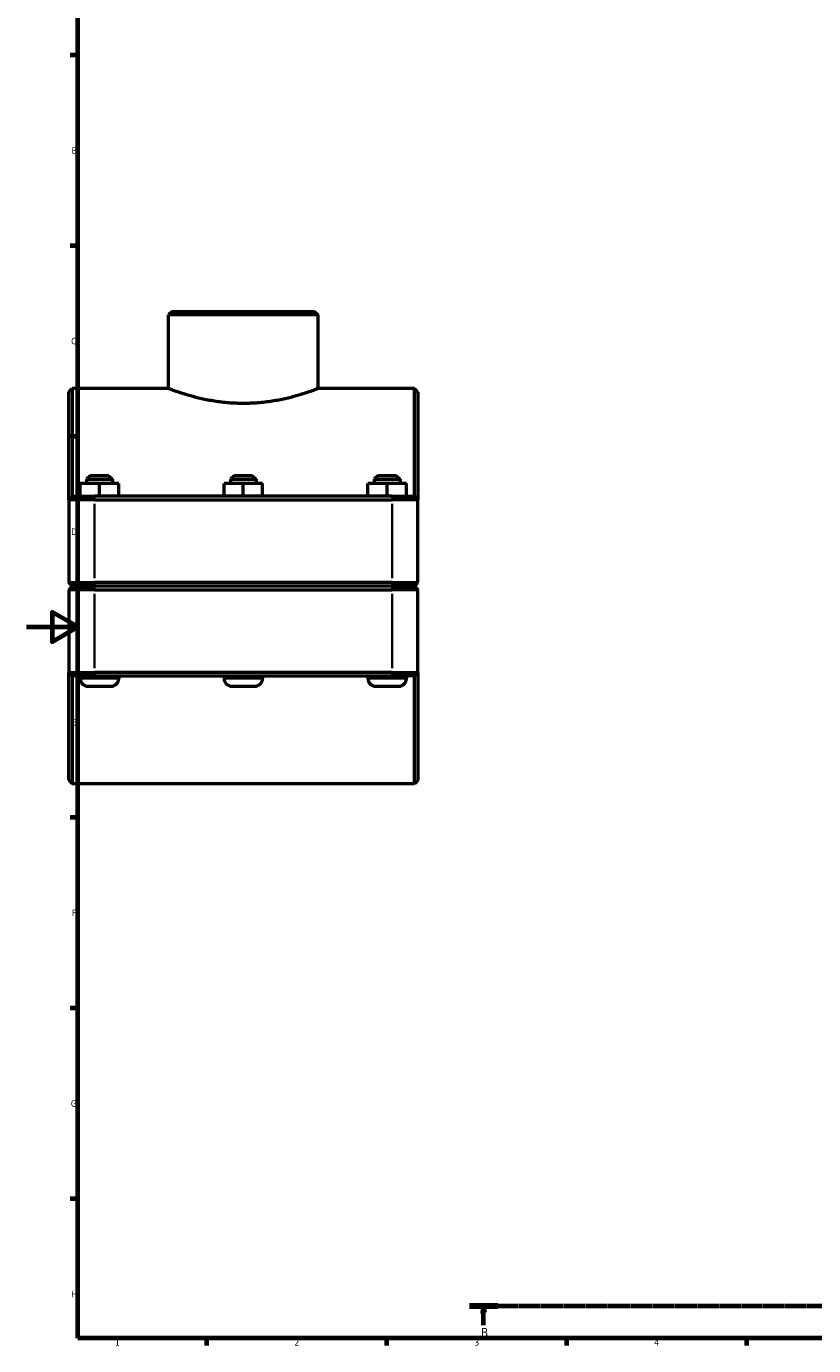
# Model space of a CAD drawing. Header units: millimetres. Extents: x 0 to 1126, y -35 to 1083.
# Tile 1 of 6: x 0 to 306, y 17 to 531. Entities that reach past the tile are written whole.
import ezdxf

# ---------------------------------------------------------------- set-up
doc = ezdxf.new("R2010")
doc.units = ezdxf.units.MM
doc.linetypes.add('CHAIN', pattern=[0.7087, 0.4724, -0.0591, 0.1181, -0.0591])
for name, color, linetype, lineweight in [('Border (ISO)', 7, 'Continuous', 70), ('Section Line (ISO)', 7, 'CHAIN', 70), ('Visible (ISO)', 7, 'Continuous', 50), ('Visible Narrow (ISO)', 7, 'Continuous', 35)]:
    doc.layers.add(name, color=color, linetype=linetype, lineweight=lineweight)
doc.styles.add('Label Text (ISO)', font='tahoma.ttf')
doc.styles.add('Note Text (ISO)', font='tahoma.ttf')

# ---------------------------------------------------------------- blocks, each defined once
blk = doc.blocks.new('Borders Default Border')
at = {"layer": 'Border (ISO)'}
for p, q in [((20, 519.75), (17.1, 519.75)), ((20, 445.5), (17.1, 445.5)), ((20, 371.25), (17.1, 371.25)), ((20, 222.75), (17.1, 222.75)), ((20, 148.5), (17.1, 148.5)), ((20, 74.25), (17.1, 74.25)), ((70.08, 20), (70.08, 17.1)), ((140.17, 20), (140.17, 17.1)), ((210.25, 20), (210.25, 17.1)), ((280.33, 20), (280.33, 17.1))]:
    blk.add_line(p, q, dxfattribs=at)
at = {"layer": 'Border (ISO)', "flags": 128}
for points in [[(20, 20), (20, 574), (821, 574), (821, 20), (20, 20)], [(0, 297), (20, 297), (10, 302.77), (10, 291.23), (20, 297)]]:
    blk.add_lwpolyline(points, dxfattribs=at)
at = {"layer": 'Border (ISO)', "color": 232, "true_color": 0xca0064, "char_height": 2.5, "attachment_point": 7, "style": 'Note Text (ISO)'}
for s, insert in [('B', (17.59, 481.37)), ('C', (17.43, 407.08)), ('D', (17.43, 332.88)), ('E', (17.64, 258.63)), ('F', (17.7, 184.38)), ('G', (17.31, 110.08)), ('H', (17.44, 35.88)), ('1', (34.48, 17.1)), ('2', (104.37, 17.1)), ('3', (174.43, 17.05)), ('4', (244.42, 17.1))]:
    blk.add_mtext(s, dxfattribs=dict(at, insert=insert))
blk = doc.blocks.new('2dTransSection1')
at = {"layer": 'Section Line (ISO)', "linetype": 'CHAIN'}
blk.add_line((601.7, 32.51), (172.45, 32.51), dxfattribs=at)
at = {"layer": 'Section Line (ISO)', "linetype": 'Continuous', "lineweight": 140}
for p, q in [((183.58, 32.51), (172.45, 32.51)), ((601.7, 32.51), (590.58, 32.51))]:
    blk.add_line(p, q, dxfattribs=at)
at = {"layer": 'Section Line (ISO)', "linetype": 'Continuous'}
for p, q in [((178.02, 32.51), (177.52, 30.01)), ((178.02, 30.01), (178.02, 32.51)), ((178.52, 30.01), (178.02, 32.51)), ((596.14, 32.51), (595.64, 30.01)), ((596.14, 30.01), (596.14, 32.51)), ((596.64, 30.01), (596.14, 32.51)), ((177.52, 30.01), (178.52, 30.01)), ((178.02, 25.03), (178.02, 30.01)), ((595.64, 30.01), (596.64, 30.01)), ((596.14, 25.03), (596.14, 30.01))]:
    blk.add_line(p, q, dxfattribs=at)
at = {"layer": 'Section Line (ISO)', "linetype": 'Continuous', "flags": 128}
for points in [[(178.52, 30.01), (178.02, 32.51), (177.52, 30.01), (178.52, 30.01)], [(596.64, 30.01), (596.14, 32.51), (595.64, 30.01), (596.64, 30.01)]]:
    blk.add_lwpolyline(points, dxfattribs=at)
at = {"layer": 'Section Line (ISO)'}
for points in [[(178.52, 30.01), (178.02, 32.51), (177.52, 30.01), (178.52, 30.01)], [(596.64, 30.01), (596.14, 32.51), (595.64, 30.01), (596.64, 30.01)]]:
    blk.add_solid(points, dxfattribs=at)
at = {"layer": 'Section Line (ISO)', "char_height": 3.5, "attachment_point": 7, "style": 'Label Text (ISO)'}
for insert in [(176.95, 20.51), (595.07, 20.51)]:
    blk.add_mtext('B', dxfattribs=dict(at, insert=insert))

msp = doc.modelspace()

# ---------------------------------------------------------------- linework, layer by layer
at = {"layer": 'Visible (ISO)'}
for p, q in [((56.709, 419.927), (55.309, 418.527)), ((55.309, 389.927), (55.309, 418.527)), ((113.608, 418.527), (55.309, 418.527)), ((56.709, 419.927), (112.208, 419.927)), ((112.208, 419.927), (113.608, 418.527)), ((113.608, 389.927), (113.608, 418.527)), ((16.459, 388.527), (17.859, 389.927)), ((16.459, 346.527), (16.459, 388.527)), ((17.859, 389.927), (17.859, 347.927)), ((55.309, 389.927), (17.859, 389.927)), ((151.059, 389.927), (113.608, 389.927)), ((151.059, 347.927), (151.059, 389.927)), ((152.459, 388.527), (151.059, 389.927)), ((152.459, 388.527), (152.459, 346.527)), ((24.859, 355.927), (23.459, 354.527)), ((32.059, 355.927), (24.859, 355.927)), ((32.059, 355.927), (33.459, 354.527)), ((80.859, 355.927), (79.459, 354.527)), ((88.059, 355.927), (80.859, 355.927)), ((88.059, 355.927), (89.459, 354.527)), ((136.859, 355.927), (135.459, 354.527)), ((144.059, 355.927), (136.859, 355.927)), ((144.059, 355.927), (145.459, 354.527)), ((20.935, 347.927), (20.935, 352.927)), ((28.412, 352.927), (20.935, 352.927)), ((23.459, 354.527), (33.459, 354.527)), ((23.459, 354.527), (23.459, 352.927)), ((28.412, 347.927), (28.412, 352.927)), ((35.935, 352.927), (28.412, 352.927)), ((33.459, 354.527), (33.459, 352.927)), ((35.935, 347.927), (35.935, 352.927)), ((35.982, 352.927), (35.935, 352.927)), ((35.982, 347.927), (35.982, 352.927)), ((76.935, 347.927), (76.935, 352.927)), ((84.412, 352.927), (76.935, 352.927)), ((79.459, 354.527), (89.459, 354.527)), ((79.459, 354.527), (79.459, 352.927)), ((84.412, 347.927), (84.412, 352.927)), ((91.935, 352.927), (84.412, 352.927)), ((89.459, 354.527), (89.459, 352.927)), ((91.935, 347.927), (91.935, 352.927)), ((91.982, 352.927), (91.935, 352.927)), ((91.982, 347.927), (91.982, 352.927)), ((132.935, 347.927), (132.935, 352.927)), ((140.412, 352.927), (132.935, 352.927)), ((135.459, 354.527), (145.459, 354.527)), ((135.459, 354.527), (135.459, 352.927)), ((140.412, 347.927), (140.412, 352.927)), ((147.935, 352.927), (140.412, 352.927)), ((145.459, 354.527), (145.459, 352.927)), ((147.935, 347.927), (147.935, 352.927)), ((147.982, 352.927), (147.935, 352.927)), ((147.982, 347.927), (147.982, 352.927)), ((17.859, 347.927), (16.459, 346.527)), ((26.509, 346.527), (16.459, 346.527)), ((16.459, 346.527), (16.459, 314.377)), ((17.859, 347.927), (26.509, 347.927)), ((142.409, 347.927), (26.509, 347.927)), ((26.509, 346.527), (142.409, 346.527)), ((142.409, 347.927), (151.059, 347.927)), ((152.459, 346.527), (142.409, 346.527)), ((151.059, 347.927), (152.459, 346.527)), ((152.459, 314.377), (152.459, 346.527)), ((17.859, 312.977), (16.459, 314.377)), ((16.459, 314.377), (26.509, 314.377)), ((142.409, 314.377), (26.509, 314.377)), ((142.409, 314.377), (152.459, 314.377)), ((151.059, 312.977), (152.459, 314.377)), ((17.859, 312.877), (16.459, 311.477)), ((26.509, 311.477), (16.459, 311.477)), ((16.459, 311.477), (16.459, 279.327)), ((26.509, 312.977), (17.859, 312.977)), ((17.859, 312.877), (26.509, 312.877)), ((20.959, 312.977), (20.959, 312.877)), ((26.509, 312.977), (142.409, 312.977)), ((142.409, 312.877), (26.509, 312.877)), ((26.509, 311.477), (142.409, 311.477)), ((35.959, 312.977), (35.959, 312.877)), ((76.959, 312.977), (76.959, 312.877)), ((91.959, 312.977), (91.959, 312.877)), ((132.959, 312.977), (132.959, 312.877)), ((151.059, 312.977), (142.409, 312.977)), ((142.409, 312.877), (151.059, 312.877)), ((152.459, 311.477), (142.409, 311.477)), ((147.959, 312.977), (147.959, 312.877)), ((151.059, 312.877), (152.459, 311.477)), ((152.459, 279.327), (152.459, 311.477)), ((16.459, 279.327), (26.509, 279.327)), ((16.459, 237.327), (16.459, 279.327)), ((17.859, 277.927), (16.459, 279.327)), ((17.859, 277.927), (17.859, 235.927)), ((26.509, 277.927), (17.859, 277.927)), ((20.959, 277.927), (20.959, 276.927)), ((142.409, 279.327), (26.509, 279.327)), ((26.509, 277.927), (142.409, 277.927)), ((35.959, 277.927), (35.959, 276.927)), ((76.959, 277.927), (76.959, 276.927)), ((91.959, 277.927), (91.959, 276.927)), ((132.959, 277.927), (132.959, 276.927)), ((142.409, 279.327), (152.459, 279.327)), ((151.059, 277.927), (142.409, 277.927)), ((147.959, 277.927), (147.959, 276.927)), ((151.059, 277.927), (152.459, 279.327)), ((151.059, 235.927), (151.059, 277.927)), ((152.459, 279.327), (152.459, 237.327)), ((23.959, 273.927), (32.959, 273.927)), ((79.959, 273.927), (88.959, 273.927)), ((135.959, 273.927), (144.959, 273.927)), ((16.459, 237.327), (17.859, 235.927)), ((152.459, 237.327), (151.059, 235.927)), ((151.059, 235.927), (17.859, 235.927))]:
    msp.add_line(p, q, dxfattribs=at)
for centre, start, end in [((23.959, 276.927), 180, 270), ((32.959, 276.927), 270, 0), ((79.959, 276.927), 180, 270), ((88.959, 276.927), 270, 0), ((135.959, 276.927), 180, 270), ((144.959, 276.927), 270, 0)]:
    msp.add_arc(centre, 3, start, end, dxfattribs=at)
msp.add_open_spline([(55.309, 389.927), (55.309, 389.927), (55.488, 389.859), (56.235, 389.581), (56.803, 389.371), (58.296, 388.844), (59.223, 388.526), (61.356, 387.841), (62.564, 387.474), (65.131, 386.761), (66.582, 386.388), (69.747, 385.683), (71.46, 385.351), (75.045, 384.794), (76.919, 384.57), (80.7, 384.271), (82.608, 384.197), (86.309, 384.197), (88.217, 384.271), (91.998, 384.57), (93.872, 384.794), (97.457, 385.351), (99.17, 385.683), (102.335, 386.388), (103.786, 386.761), (106.353, 387.474), (107.561, 387.841), (109.694, 388.526), (110.621, 388.844), (112.114, 389.371), (112.682, 389.581), (113.429, 389.859), (113.608, 389.927), (113.608, 389.927)], degree=3, knots=[4.4404593, 4.4404593, 4.4404593, 4.4404593, 4.9952953, 4.9952953, 5.5501313, 5.5501313, 6.1049673, 6.1049673, 6.6598033, 6.6598033, 7.2150821, 7.2150821, 7.770361, 7.770361, 8.3256398, 8.3256398, 8.8809186, 8.8809186, 9.4361975, 9.4361975, 9.9914763, 9.9914763, 10.5467551, 10.5467551, 11.102034, 11.102034, 11.65687, 11.65687, 12.211706, 12.211706, 12.766542, 12.766542, 13.321378, 13.321378, 13.321378, 13.321378], dxfattribs=at)
at = {"layer": 'Visible Narrow (ISO)'}
for p, q in [((26.509, 347.857), (26.509, 346.597)), ((26.509, 315.985), (26.509, 344.92)), ((142.409, 347.857), (142.409, 346.597)), ((142.409, 344.92), (142.409, 315.985)), ((26.509, 313.047), (26.509, 314.307)), ((142.409, 313.047), (142.409, 314.307)), ((26.509, 312.807), (26.509, 311.547)), ((26.509, 280.935), (26.509, 309.87)), ((142.409, 312.807), (142.409, 311.547)), ((142.409, 309.87), (142.409, 280.935)), ((26.509, 277.997), (26.509, 279.257)), ((142.409, 277.997), (142.409, 279.257)), ((35.866, 276.927), (21.051, 276.927)), ((91.866, 276.927), (77.051, 276.927)), ((147.866, 276.927), (133.051, 276.927))]:
    msp.add_line(p, q, dxfattribs=at)

# ---------------------------------------------------------------- block references
msp.add_blockref('Borders Default Border', (0, 0))
at = {"layer": 'Section Line (ISO)'}
msp.add_blockref('2dTransSection1', (0, 0), dxfattribs=at)

doc.saveas('drawing.dxf')
